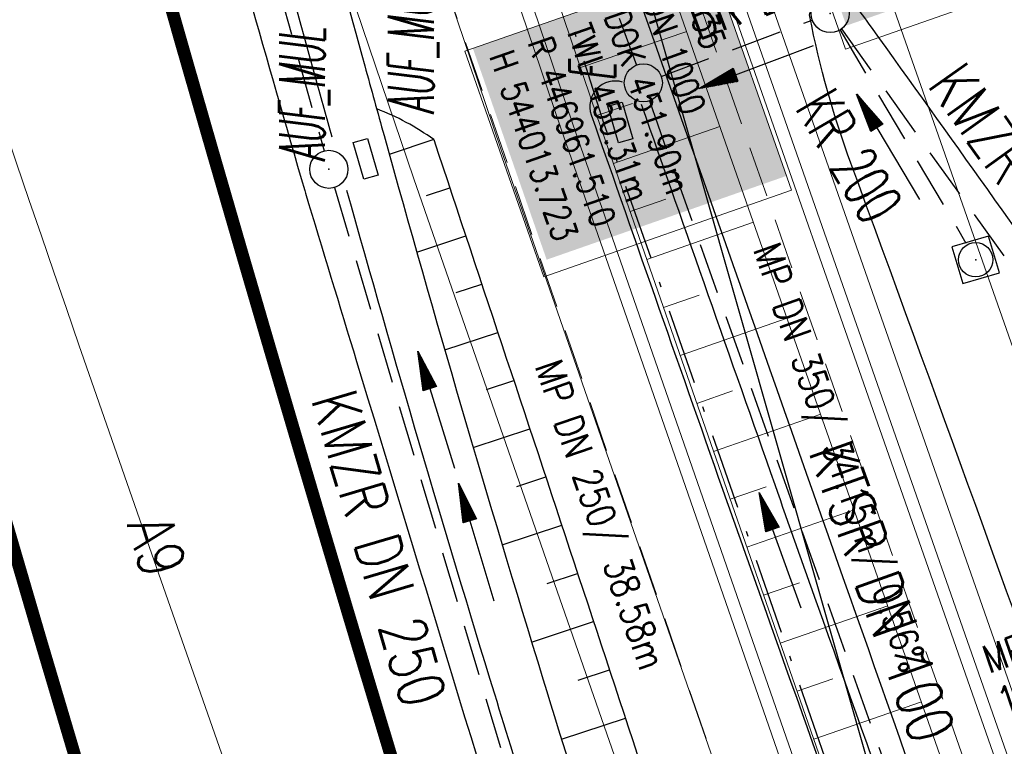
# Model space of a CAD drawing. Extents: x 446577 to 447216, y 443659 to 444842.
# Tile 110 of 177: x 446912 to 446951, y 444079 to 444108. Entities that reach past the tile are written whole.
import ezdxf
from ezdxf.enums import TextEntityAlignment as Align

# ---------------------------------------------------------------- set-up
doc = ezdxf.new("R2010")
doc.units = 0
doc.header["$LTSCALE"] = 2
doc.header["$MEASUREMENT"] = 0
for name, pattern in [('AUSGEZOGEN', [0]), ('BAB-FM2', [2.6, 1.5, -0.5, 0.1, -0.5]), ('GESTRICH-X2', [1.5, 1, -0.5])]:
    doc.linetypes.add(name, pattern=pattern)
doc.layers.get('0').update_dxf_attribs({"linetype": 'AUSGEZOGEN'})
for name, color, linetype in [('200_ACHSEN', 7, 'CONTINUOUS'), ('204-GRENZL-BAB', 7, 'AUSGEZOGEN'), ('ANMERKUNG', 7, 'CONTINUOUS'), ('BAB_FM', 5, 'BAB-FM2'), ('Beschriftung', 7, 'CONTINUOUS'), ('BOESCHG', 250, 'AUSGEZOGEN'), ('FBRTOP', 250, 'AUSGEZOGEN'), ('GLOBAL', 7, 'CONTINUOUS'), ('Hintergrund', 7, 'CONTINUOUS'), ('Hintergrundplan', 7, 'CONTINUOUS'), ('KANAL', 7, 'GESTRICH-X2'), ('MULDE', 250, 'AUSGEZOGEN'), ('PFEIL', 7, 'CONTINUOUS'), ('PFEILTOP', 200, 'AUSGEZOGEN'), ('SCHLITZRINNE', 200, 'AUSGEZOGEN'), ('SCHRIFT', 7, 'AUSGEZOGEN'), ('SCHSYMBOL', 200, 'AUSGEZOGEN'), ('STRASSE', 250, 'AUSGEZOGEN'), ('TEXTO', 4, 'CONTINUOUS')]:
    doc.layers.add(name, color=color, linetype=linetype)
doc.styles.add('6', font='txt_____.ttf', dxfattribs={"width": 0.8, "height": 1})
doc.styles.add('8', font='txt_____.ttf', dxfattribs={"width": 0.8, "height": 1})
doc.styles.add('ROMANS', font='romans.shx', dxfattribs={"width": 0.8})

# ---------------------------------------------------------------- blocks, each defined once
blk = doc.blocks.new('GST')
at = {"color": 0}
blk.add_circle((0, 0), 0.75, dxfattribs=at)
blk.add_point((0, 0), dxfattribs=at)
blk = doc.blocks.new('13')
blk.add_lwpolyline([(0.755, 1.218), (-0.748, 1.218), (-0.748, 1.801), (0.755, 1.801)], close=True)
at = {"rotation": 180}
blk.add_blockref('GST', (0, 0), dxfattribs=at)
blk = doc.blocks.new('20')
blk.add_lwpolyline([(-0.754, -0.751), (0.754, -0.751), (0.754, 0.75), (-0.754, 0.75)], close=True)
blk.add_circle((0, 0), 0.676)
blk.add_point((0, 0))
blk = doc.blocks.new('10')
blk.add_blockref('GST', (0, 0))
blk = doc.blocks.new('PFEIL2')
at = {"color": 0}
for p, q in [((0.88, 0.002), (-2.401, -0.012)), ((0.881, -0.271), (0.879, 0.276)), ((0.879, 0.276), (2.429, 0.009)), ((0.911, 0.27), (0.879, 0.265)), ((0.965, 0.261), (0.879, 0.246)), ((1.019, 0.252), (0.879, 0.228)), ((1.073, 0.242), (0.879, 0.209)), ((1.127, 0.233), (0.879, 0.191)), ((1.181, 0.224), (0.879, 0.172)), ((1.235, 0.214), (0.879, 0.154)), ((1.289, 0.205), (0.879, 0.135)), ((1.343, 0.196), (0.879, 0.117)), ((1.397, 0.187), (0.879, 0.098)), ((1.451, 0.177), (0.879, 0.08)), ((1.505, 0.168), (0.879, 0.061)), ((1.559, 0.159), (0.88, 0.043)), ((1.613, 0.149), (0.88, 0.024)), ((1.668, 0.14), (0.88, 0.006)), ((1.722, 0.131), (0.88, -0.013)), ((1.776, 0.121), (0.88, -0.031)), ((1.83, 0.112), (0.88, -0.05)), ((1.884, 0.103), (0.88, -0.068)), ((1.938, 0.094), (0.88, -0.087)), ((1.992, 0.084), (0.88, -0.105)), ((2.046, 0.075), (0.88, -0.124)), ((2.1, 0.066), (0.88, -0.142)), ((2.154, 0.056), (0.88, -0.161)), ((2.208, 0.047), (0.88, -0.179)), ((2.262, 0.038), (0.881, -0.198)), ((2.316, 0.029), (0.881, -0.216)), ((2.37, 0.019), (0.881, -0.235)), ((2.424, 0.01), (0.881, -0.253)), ((2.429, 0.009), (0.881, -0.271))]:
    blk.add_line(p, q, dxfattribs=at)

msp = doc.modelspace()

# ---------------------------------------------------------------- hatches: boundary and pattern name
at = {"layer": 'PFEILTOP'}
h = msp.add_hatch(dxfattribs=at)
h.set_pattern_fill('_USER', color=256, scale=1.5, angle=45, style=0, pattern_type=0)
h.set_pattern_definition([(349.3128, (446945.9216, 444119.7831), (0.27817, 1.47398), [])])
edge = h.paths.add_edge_path()
edge.add_line((446974.954, 444074.888), (446967.503, 444088.366))
edge.add_line((446967.503, 444088.366), (446949.792, 444114.06))
edge.add_line((446949.792, 444114.06), (446934.743, 444136.312))
edge.add_line((446934.085, 444135.858), (446934.739, 444136.318))
edge.add_line((446974.27, 444074.472), (446966.821, 444087.944))
edge.add_line((446966.821, 444087.944), (446949.132, 444113.608))
edge.add_line((446949.132, 444113.608), (446934.081, 444135.864))
at = {"layer": 'SCHLITZRINNE'}
h = msp.add_hatch(dxfattribs=at)
h.set_pattern_fill('_USER', color=256, scale=1.5, angle=45, style=0, pattern_type=0)
h.set_pattern_definition([(322.9886, (446836.6, 444435.4555), (0.9029613, 1.1977733), [])])
edge = h.paths.add_edge_path()
edge.add_arc((443111.832, 443902.605), 3762.708, 8.237949, 8.309741, ccw=False)
edge.add_arc((446520.767, 444396.145), 318.231, 7.99109, 8.23795, ccw=False)
edge.add_arc((253459.124, 417293.726), 195272.941, 7.98719511, 7.99108691, ccw=False)
edge.add_arc((449695.908, 444828.286), 2886.155, 187.987194, 188.019207)
edge.add_arc((478554.213, 448893.922), 32029.442, 188.0192069, 188.0307218)
edge.add_arc((640420.622, 471731.273), 195498.946, 188.0307211, 188.03538189)
edge.add_arc((455274.806, 445594.124), 8517.332, 188.0353819, 188.0971516)
edge.add_arc((489167.9, 450416.106), 42751.721, 188.0971513, 188.1247221)
edge.add_arc((449184.272, 444707.99), 2362.699, 188.124722, 188.49575)
edge.add_arc((449950.357, 444822.425), 3137.283, 188.49575, 188.817734)
edge.add_arc((447543.72, 444449.095), 701.862, 188.817734, 189.303528)
edge.add_arc((451782.27, 445143.452), 4996.911, 189.303528, 189.485594)
edge.add_arc((448740.59, 444635.235), 1913.065, 189.485594, 190.210777)
edge.add_arc((449004.187, 444682.715), 2180.905, 190.210777, 190.889971)
edge.add_arc((448612.493, 444607.358), 1782.027, 190.889971, 191.613703)
edge.add_arc((448466.452, 444577.343), 1632.933, 191.613703, 192.369753)
edge.add_arc((450054.509, 444925.622), 3258.733, 192.369753, 192.712319)
edge.add_arc((448394.443, 444551.135), 1556.951, 192.712319, 193.207918)
edge.add_arc((448423.514, 444557.958), 1586.813, 193.207918, 193.562183)
edge.add_arc((449785.723, 444886.559), 2988.095, 193.562183, 193.820345)
edge.add_arc((448360.45, 444535.942), 1520.33, 193.820345, 194.673969)
edge.add_arc((449045.992, 444715.457), 2228.985, 194.673969, 195.378954)
edge.add_arc((447260.209, 444224.277), 376.885, 195.37895, 195.98013)
edge.add_arc((496192.196, 458236.932), 51275.744, 195.9801271, 196.0316672)
edge.add_arc((447192.225, 444157.103), 293.013, 196.03167, 196.92811)
edge.add_arc((450021.91, 445018.344), 3250.86, 196.928113, 197.197245)
edge.add_arc((443111.832, 443902.605), 3762.208, 8.237949, 8.309741, ccw=False)
edge.add_arc((446520.767, 444396.145), 317.731, 7.99109, 8.23795, ccw=False)
edge.add_arc((253459.124, 417293.726), 195272.441, 7.98719511, 7.99108691, ccw=False)
edge.add_arc((449695.908, 444828.286), 2886.655, 187.987194, 188.005519)
edge.add_line((446834.541, 444446.336), (446835.036, 444446.408))
h = msp.add_hatch(dxfattribs=at)
h.set_pattern_fill('_USER', color=256, scale=1.5, angle=45, style=0, pattern_type=0)
h.set_pattern_definition([(331.9152, (446910.9975, 444074.8353), (0.706167, 1.3233776), [])])
edge = h.paths.add_edge_path()
edge.add_arc((443111.832, 443902.605), 3762.708, 8.237949, 8.309741, ccw=False)
edge.add_arc((446520.767, 444396.145), 318.231, 7.99109, 8.23795, ccw=False)
edge.add_arc((253459.124, 417293.726), 195272.941, 7.98719511, 7.99108691, ccw=False)
edge.add_arc((449695.908, 444828.286), 2886.155, 187.987194, 188.019207)
edge.add_arc((478554.213, 448893.922), 32029.442, 188.0192069, 188.0307218)
edge.add_arc((640420.622, 471731.273), 195498.946, 188.0307211, 188.03538189)
edge.add_arc((455274.806, 445594.124), 8517.332, 188.0353819, 188.0971516)
edge.add_arc((489167.9, 450416.106), 42751.721, 188.0971513, 188.1247221)
edge.add_arc((449184.272, 444707.99), 2362.699, 188.124722, 188.49575)
edge.add_arc((449950.357, 444822.425), 3137.283, 188.49575, 188.817734)
edge.add_arc((447543.72, 444449.095), 701.862, 188.817734, 189.303528)
edge.add_arc((451782.27, 445143.452), 4996.911, 189.303528, 189.485594)
edge.add_arc((448740.59, 444635.235), 1913.065, 189.485594, 190.210777)
edge.add_arc((449004.187, 444682.715), 2180.905, 190.210777, 190.889971)
edge.add_arc((448612.493, 444607.358), 1782.027, 190.889971, 191.613703)
edge.add_arc((448466.452, 444577.343), 1632.933, 191.613703, 192.369753)
edge.add_arc((450054.509, 444925.622), 3258.733, 192.369753, 192.712319)
edge.add_arc((448394.443, 444551.135), 1556.951, 192.712319, 193.207918)
edge.add_arc((448423.514, 444557.958), 1586.813, 193.207918, 193.562183)
edge.add_arc((449785.723, 444886.559), 2988.095, 193.562183, 193.820345)
edge.add_arc((448360.45, 444535.942), 1520.33, 193.820345, 194.673969)
edge.add_arc((449045.992, 444715.457), 2228.985, 194.673969, 195.378954)
edge.add_arc((447260.209, 444224.277), 376.885, 195.37895, 195.98013)
edge.add_arc((496192.196, 458236.932), 51275.744, 195.9801271, 196.0316672)
edge.add_arc((447192.225, 444157.103), 293.013, 196.03167, 196.92811)
edge.add_arc((450021.91, 445018.344), 3250.86, 196.928113, 197.197245)
edge.add_arc((447192.225, 444157.103), 293.513, 196.16651, 196.92811)
edge.add_arc((450021.91, 445018.344), 3251.36, 196.928113, 197.197245)

# ---------------------------------------------------------------- linework, layer by layer
at = {"layer": '200_ACHSEN', "color": 8, "lineweight": 9, "true_color": 0x7f7f7f}
msp.add_lwpolyline([(446853.427, 444306.295, -0.004255), (446861.754, 444273.411, 0.024318), (446916.806, 444087.649), (446939.471, 444022.907), (447025.081, 443778.358)], format="xyb", dxfattribs=at)
msp.add_lwpolyline([(446853.427, 444306.295, -0.004255), (446861.754, 444273.411, 0.024318), (446916.806, 444087.649), (446939.471, 444022.907), (447025.081, 443778.358)], format="xyb", dxfattribs=at)
at = {"layer": '204-GRENZL-BAB', "flags": 128}
msp.add_lwpolyline([(446932.516, 444123.428), (446958.974, 444030.731)], dxfattribs=at)
at = {"layer": 'BAB_FM', "flags": 128}
msp.add_lwpolyline([(446922.017, 444124.26), (446927.549, 444125.698), (446927.899, 444125.558), (446928.259, 444125.049), (446932.341, 444112.186), (446932.415, 444111.329), (446932.161, 444110.826), (446930.186, 444109.826), (446932.537, 444110.517), (446932.785, 444110.389), (446934.977, 444103.552), (446982.372, 443967.653), (446978.591, 443956.014), (446979.295, 443953.253)], dxfattribs=at)
at = {"layer": 'Beschriftung', "color": 18, "lineweight": 9, "true_color": 0x000000}
for points in [[(446946.542, 444117.412), (446949.736, 444108.27), (446944.512, 444106.445), (446941.319, 444115.587), (446946.542, 444117.412)], [(446939.272, 444109.779), (446942.378, 444100.888), (446932.623, 444097.481), (446929.517, 444106.372), (446939.272, 444109.779)]]:
    msp.add_lwpolyline(points, close=True, dxfattribs=at)
at = {"layer": 'BOESCHG'}
for p, q in [((446928.288, 444102.886), (446926.54, 444102.301)), ((446928, 444100.682), (446928.921, 444100.989)), ((446927.623, 444098.449), (446929.553, 444099.091)), ((446929.178, 444096.859), (446930.184, 444097.193)), ((446928.726, 444094.602), (446930.814, 444095.295)), ((446930.364, 444093.039), (446931.444, 444093.397)), ((446929.847, 444090.761), (446932.073, 444091.499)), ((446931.558, 444089.221), (446932.702, 444089.6)), ((446930.987, 444086.926), (446933.33, 444087.701)), ((446932.761, 444085.407), (446933.958, 444085.802)), ((446932.146, 444083.098), (446934.585, 444083.903)), ((446933.972, 444081.595), (446935.211, 444082.004)), ((446933.321, 444079.275), (446935.837, 444080.104))]:
    msp.add_line(p, q, dxfattribs=at)
at = {"layer": 'BOESCHG', "flags": 128}
msp.add_lwpolyline([(446928.288, 444102.886, -0.001316), (446939.661, 444068.459, -0.002624), (446945.228, 444051.15, -0.000003), (446954.23, 444022.648, 0.000004), (446961.546, 443999.485, 0.000137), (446964.604, 443989.814, 0.000055), (446972.227, 443965.732)], format="xyb", dxfattribs=at)
at = {"layer": 'BOESCHG'}
msp.add_arc((446922.616, 444095.031), 9.689, 54.1638, 69.288, dxfattribs=at)
at = {"layer": 'FBRTOP', "color": 0, "const_width": 0.5}
for points in [[(446953.236, 443912.197, -0.000006), (446957.365, 443900.399, 0.000004), (446961.494, 443888.601, 0.000002), (446973.881, 443853.206, 0.000002), (446986.269, 443817.81, 0.000004), (446998.657, 443782.416, -0.000006), (447011.045, 443747.021, -0.000001), (447016.033, 443732.768, 0.000003)], [(446979.664, 443921.447, -0.000006), (446983.793, 443909.648, 0.000004), (446987.922, 443897.849, 0.000002), (447000.31, 443862.454, 0.000002), (447012.697, 443827.06, 0.000004), (447025.085, 443791.665, -0.000006), (447037.473, 443756.271, 0), (447039.084, 443751.668, 0.000003)], [(446839.935, 444441.166, -0.000011), (446846.01, 444397.876, 0.000067)], [(446954.889, 443992.234, 0.000003), (446959.018, 443980.437, -0.000018)], [(446928.459, 443982.988, 0.000003), (446932.589, 443971.189, -0.000018)], [(446866.566, 444271.777, 0.002691), (446871.765, 444245.898, 0.003085), (446877.214, 444220.305, 0.003296), (446882.62, 444196.418, 0.003493), (446888.335, 444172.666, 0.003551), (446894.287, 444149.378, 0.002848), (446900.319, 444126.973, 0.002558), (446907.306, 444102.1, 0.002824), (446915.542, 444073.946, 0.003985), (446921.651, 444054.071, 0.002928), (446930.243, 444027.436, 0.003935), (446936.907, 444007.707, 0.000126), (446946.647, 443979.626, 0.000195), (446952.953, 443961.485, 0.000026), (446968.558, 443916.655, 0.000443), (446969.471, 443914.039, 0.00013), (446975.672, 443896.342, -0.000082), (446985.547, 443868.172, -0.00001), (446990.142, 443855.056, -0.000011), (446994.25, 443843.328, -0.000533)], [(446910.62, 444134.456, 0.00157), (446913.901, 444122.475, 0.001573), (446917.252, 444110.534, 0.001568), (446920.677, 444098.617, 0.001564), (446924.184, 444086.698, 0.001565), (446927.766, 444074.795, 0.001569), (446931.413, 444062.95, 0.001572), (446935.242, 444050.785, 0.00166)], [(446963.147, 443968.64, -0.000007), (446967.276, 443956.841, 0.000013)], [(446953.074, 443997.422, 0.000004), (446954.683, 443992.821, 0.00003)], [(446936.719, 443959.39, -0.000007), (446940.848, 443947.592, 0.000013)], [(446926.622, 443988.238, 0.000004), (446928.252, 443983.582, 0.00003)]]:
    msp.add_lwpolyline(points, format="xyb", dxfattribs=at)
at = {"layer": 'FBRTOP', "color": 0}
msp.add_lwpolyline([(446906.283, 444163.064, 0.003557), (446913.219, 444136.335, 0.004717), (446918.783, 444116.265, 0.000024), (446923.206, 444100.879, 0.003676), (446923.236, 444100.778, 0.000171), (446925.25, 444094.15, 0.000048), (446932.443, 444070.518, 0.000065), (446938.908, 444049.294, 0.003486), (446939.03, 444048.902, 0.003745), (446939.222, 444048.317, 0.000068), (446950.069, 444016.112, 0.000011), (446956.461, 443997.144, 0.001698), (446956.504, 443997.019, 0.000349), (446956.714, 443996.41, 0.000013), (446962.54, 443979.58, 0.000005), (446967.365, 443965.643, 0.00002), (446968.622, 443962.013, 0.001124), (446976.568, 443939.234, -0.000442), (446996.834, 443881.391), (447012.742, 443835.838, 0.000388), (447024.088, 443803.43, 0.00025), (447041.743, 443753.205)], format="xyb", dxfattribs=at)
at = {"layer": 'FBRTOP', "flags": 128}
msp.add_lwpolyline([(446875.713, 444144.706, 0.001523), (446879.949, 444128.656, 0.003013), (446882.164, 444120.56, 0.000031), (446888.73, 444097.125, 0.001239), (446888.894, 444096.546, 0.001309), (446893.444, 444080.771, 0.002539), (446895.852, 444072.658, 0.000684), (446897.901, 444065.915, 0.000889), (446899.491, 444060.739, 0.00048), (446902.026, 444052.568, 0.001031), (446903.218, 444048.767, 0.000697), (446904.702, 444044.09, 0.000452), (446907.006, 444036.889, 0.000479), (446909.309, 444029.735, 0.000743), (446910.806, 444025.125, 0.001103), (446912.28, 444020.642, 0.000672), (446914.724, 444013.295, 0.0007), (446914.781, 444013.124, 0.00001), (446918.671, 444001.593, 0.001929), (446920.043, 443997.576, 0.000979), (446922.792, 443989.681)], format="xyb", dxfattribs=at)
at = {"layer": 'Hintergrund', "color": 254, "lineweight": 18, "true_color": 0xcccccc}
for p, q in [((446960.058, 444069.102), (446915.837, 444195.33)), ((446930.933, 444102.519), (446922.345, 444127.846)), ((446934.069, 444105.726), (446938.254, 444107.145)), ((446934.711, 444103.832), (446936.112, 444104.307)), ((446935.368, 444101.943), (446939.564, 444103.403)), ((446936.474, 444086.59), (446930.933, 444102.519)), ((446936.025, 444100.054), (446937.425, 444100.541)), ((446936.683, 444098.165), (446940.886, 444099.628)), ((446937.34, 444096.276), (446938.742, 444096.764)), ((446937.997, 444094.387), (446942.209, 444095.853)), ((446938.654, 444092.499), (446940.059, 444092.987)), ((446939.311, 444090.61), (446943.531, 444092.078)), ((446939.968, 444088.721), (446941.376, 444089.21)), ((446940.626, 444086.832), (446944.853, 444088.303)), ((446946.459, 444057.897), (446936.474, 444086.59)), ((446941.283, 444084.943), (446942.693, 444085.434)), ((446941.94, 444083.054), (446946.175, 444084.527)), ((446942.597, 444081.165), (446944.01, 444081.657)), ((446943.255, 444079.276), (446947.497, 444080.752))]:
    msp.add_line(p, q, dxfattribs=at)
for points in [[(446853.427, 444306.295, -0.004255), (446861.754, 444273.411, 0.024318), (446916.806, 444087.649), (446939.471, 444022.907), (447025.081, 443778.358)], [(447021.261, 443893.487), (447021.896, 443900.835, 0.198133), (447010.422, 443937.199), (447007.627, 443940.538, -0.068573), (447003.277, 443947.477, -0.001832), (447003.139, 443947.786, 0.178534), (447001.695, 443949.278), (446997.497, 443951.298, -0.198913), (446995.966, 443953.009), (446914.662, 444185.083, -0.187649), (446914.736, 444187.257), (446916.409, 444191.158, 0.198913), (446916.437, 444193.454), (446910.291, 444211.161, 0.052334), (446897.348, 444238.542)], [(446903.359, 444203.008, -0.017902), (446910.831, 444185.443), (446913.488, 444177.859), (446993.075, 443950.61, -0.092735), (446995.605, 443929.397)]]:
    msp.add_lwpolyline(points, format="xyb", dxfattribs=at)
for points in [[(446903.359, 444203.008), (446906.221, 444193.129), (446911.254, 444176.16), (446918.782, 444151.668), (446926.14, 444129.109), (446934.716, 444103.819), (446940.252, 444087.904), (446950.255, 444059.16), (446950.526, 444058.308), (446959.45, 444032.77), (446967.065, 444011.038), (446976.467, 443984.224), (446984.896, 443960.036), (446994.562, 443932.374), (446995.605, 443929.397)], [(446901.918, 444202.59), (446904.782, 444192.707), (446909.819, 444175.726), (446917.352, 444151.215), (446924.717, 444128.635), (446933.297, 444103.331), (446938.836, 444087.411), (446948.831, 444058.687), (446949.102, 444057.833), (446958.034, 444032.275), (446965.649, 444010.542), (446975.051, 443983.729), (446983.48, 443959.542), (446993.146, 443931.879), (446994.189, 443928.901)], [(446902.398, 444202.729), (446905.261, 444192.848), (446910.297, 444175.871), (446917.828, 444151.366), (446925.192, 444128.793), (446933.77, 444103.494), (446939.308, 444087.576), (446949.306, 444058.845), (446949.577, 444057.991), (446958.506, 444032.44), (446966.121, 444010.707), (446975.523, 443983.894), (446983.952, 443959.707), (446993.618, 443932.044), (446994.661, 443929.066)], [(446912.719, 444186.104), (446915.376, 444178.52), (446994.814, 443951.696)], [(446913.695, 444184.829), (446995.079, 443952.461), (446997.497, 443951.298)]]:
    msp.add_lwpolyline(points, dxfattribs=at)
at = {"layer": 'Hintergrundplan', "color": 254, "lineweight": 18, "true_color": 0xcccccc}
for p, q in [((447001.203, 443951.652), (446915.837, 444195.33)), ((446922.345, 444127.846), (446930.933, 444102.519)), ((446934.069, 444105.726), (446938.254, 444107.145)), ((446934.711, 444103.832), (446936.112, 444104.307)), ((446935.368, 444101.943), (446939.564, 444103.403)), ((446930.933, 444102.519), (446936.474, 444086.59)), ((446936.025, 444100.054), (446937.425, 444100.541)), ((446936.683, 444098.165), (446940.886, 444099.628)), ((446937.34, 444096.276), (446938.742, 444096.764)), ((446937.997, 444094.387), (446942.209, 444095.853)), ((446938.654, 444092.499), (446940.059, 444092.987)), ((446939.311, 444090.61), (446943.531, 444092.078)), ((446939.968, 444088.721), (446941.376, 444089.21)), ((446940.626, 444086.832), (446944.853, 444088.303)), ((446936.474, 444086.59), (446946.459, 444057.897)), ((446941.283, 444084.943), (446942.693, 444085.434)), ((446941.94, 444083.054), (446946.175, 444084.527)), ((446942.597, 444081.165), (446944.01, 444081.657)), ((446943.255, 444079.276), (446947.497, 444080.752))]:
    msp.add_line(p, q, dxfattribs=at)
for points in [[(446853.427, 444306.295, -0.004255), (446861.754, 444273.411, 0.024318), (446916.806, 444087.649), (446939.471, 444022.907), (447025.081, 443778.358)], [(446876.311, 444276.479, 0.001546), (446880.265, 444258.949), (446884.86, 444241.143), (446889.217, 444225.002), (446895.1, 444204.114), (446898.904, 444190.984), (446903.955, 444173.956), (446911.512, 444149.366), (446918.905, 444126.702), (446927.504, 444101.342), (446933.051, 444085.399), (446943.019, 444056.752), (446943.292, 444055.895), (446952.252, 444030.254), (446959.869, 444008.516), (446969.269, 443981.708), (446977.696, 443957.527), (446987.364, 443929.859), (446992.826, 443914.269), (447001.849, 443888.473), (447004.918, 443879.844), (447010.397, 443864.117), (447011.292, 443861.654), (447020.355, 443835.697)], [(447021.261, 443893.487), (447021.896, 443900.835, 0.198133), (447010.422, 443937.199), (447007.627, 443940.538, -0.068573), (447003.277, 443947.477, -0.001832), (447003.139, 443947.786, 0.178534), (447001.695, 443949.278), (446997.497, 443951.298, -0.198913), (446995.966, 443953.009), (446914.662, 444185.083, -0.187649), (446914.736, 444187.257), (446916.409, 444191.158, 0.198913), (446916.437, 444193.454), (446910.291, 444211.161, 0.052334), (446897.348, 444238.542)], [(446903.359, 444203.008, -0.017902), (446910.831, 444185.443), (446913.488, 444177.859), (446993.075, 443950.61, -0.092735), (446995.605, 443929.397)]]:
    msp.add_lwpolyline(points, format="xyb", dxfattribs=at)
for points in [[(446903.359, 444203.008), (446906.221, 444193.129), (446911.254, 444176.16), (446918.782, 444151.668), (446926.14, 444129.109), (446934.716, 444103.819), (446940.252, 444087.904), (446950.255, 444059.16), (446950.526, 444058.308), (446959.45, 444032.77), (446967.065, 444011.038), (446976.467, 443984.224), (446984.896, 443960.036), (446994.562, 443932.374), (446995.605, 443929.397)], [(446901.918, 444202.59), (446904.782, 444192.707), (446909.819, 444175.726), (446917.352, 444151.215), (446924.717, 444128.635), (446933.297, 444103.331), (446938.836, 444087.411), (446948.831, 444058.687), (446949.102, 444057.833), (446958.034, 444032.275), (446965.649, 444010.542), (446975.051, 443983.729), (446983.48, 443959.542), (446993.146, 443931.879), (446994.189, 443928.901)], [(446902.398, 444202.729), (446905.261, 444192.848), (446910.297, 444175.871), (446917.828, 444151.366), (446925.192, 444128.793), (446933.77, 444103.494), (446939.308, 444087.576), (446949.306, 444058.845), (446949.577, 444057.991), (446958.506, 444032.44), (446966.121, 444010.707), (446975.523, 443983.894), (446983.952, 443959.707), (446993.618, 443932.044), (446994.661, 443929.066)], [(446912.719, 444186.104), (446915.376, 444178.52), (446994.814, 443951.696)], [(446913.695, 444184.829), (446995.079, 443952.461), (446997.497, 443951.298)]]:
    msp.add_lwpolyline(points, dxfattribs=at)
at = {"layer": 'KANAL'}
for p, q in [((446910.813, 444149.406), (446923.969, 444102.438)), ((446928.344, 444127.375), (446936.281, 444105.813)), ((446937.25, 444105.375), (446943.188, 444107.594)), ((446944.281, 444107.219), (446949.25, 444098.813)), ((446944.344, 444107.25), (446956.281, 444090.563)), ((446936.781, 444104.406), (446950.688, 444065.25)), ((446924.375, 444101), (446933.125, 444071.5))]:
    msp.add_line(p, q, dxfattribs=at)
at = {"layer": 'KANAL', "color": 92, "lineweight": 9, "true_color": 0x00b400}
for p, q in [((446940.001, 444076.471, 452.401), (446927.399, 444112.921, 451.784)), ((446949.326, 444078.014, 452.228), (446938.054, 444110.254, 451.901))]:
    msp.add_line(p, q, dxfattribs=at)
at = {"layer": 'MULDE', "flags": 128}
for points in [[(446913.277, 444150.067, -0.000058), (446918.396, 444131.65, -0.000088), (446921.77, 444119.496, -0.000008), (446925.573, 444105.786, 0.00004), (446926.333, 444103.047, 0.006875), (446932.589, 444081.65, 0.004654), (446942.564, 444050.245, 0.001114), (446943.371, 444047.802, 0.000055), (446959.881, 443998.217, 0.001612), (446963.368, 443987.859, 0.000673), (446971.838, 443963.076, 0.000673)], [(446934.491, 444103.862, 0.000321), (446939.833, 444088.64, 0.00103), (446941.51, 444083.902, 0.000142), (446955.103, 444045.784, -0.000732), (446957.728, 444038.395, -0.001834), (446969.52, 444004.656, -0.002426), (446978.217, 443979.075), (446984.773, 443959.477), (446989.543, 443945.222)]]:
    msp.add_lwpolyline(points, format="xyb", dxfattribs=at)
at = {"layer": 'MULDE'}
for points in [[(446911.351, 444149.531, -0.000058), (446916.469, 444131.115, -0.000088), (446919.842, 444118.962, -0.000008), (446923.645, 444105.252, 0.000033), (446924.272, 444102.992, 0.006875)], [(446936.465, 444104.276, 0.000316), (446941.72, 444089.304, 0.00103), (446943.394, 444084.574, 0.000072), (446950.328, 444065.119, -0.000732)], [(446924.858, 444100.889, 0.006356), (446930.678, 444081.063, 0.001385), (446933.588, 444071.687, 0.001114)]]:
    msp.add_lwpolyline(points, format="xyb", dxfattribs=at)
msp.add_arc((446935.435, 444104.193), 1, 73.256, 199.3003, dxfattribs=at)
at = {"layer": 'SCHLITZRINNE', "flags": 128}
msp.add_lwpolyline([(446835.036, 444446.408, -0.000313), (446835.714, 444441.742, -0.001077), (446835.908, 444440.385, -0.000017), (446837.751, 444427.25, 0.00014), (446837.976, 444425.653, 0.00005), (446838.875, 444419.279, 0.00002), (446841.097, 444403.532, 0.00027), (446842.385, 444394.44, 0.00012), (446845.288, 444374.074, 0.001619), (446847.499, 444358.935, 0.001405), (446850.153, 444341.505, 0.00212), (446851.09, 444335.628, 0.000794), (446853.682, 444319.963, 0.003164), (446857.823, 444296.107, 0.002964), (446862.557, 444270.691, 0.003158), (446866.949, 444248.614, 0.003299), (446871.426, 444227.537, 0.001495), (446875.657, 444208.518, 0.002162), (446878.677, 444195.394, 0.001546), (446880.948, 444185.849, 0.001126), (446884.135, 444172.768, 0.003725), (446889.709, 444150.814, 0.003076), (446896.82, 444124.326, 0.002623), (446897.889, 444120.519, 0.000225), (446910.607, 444076.182, 0.003912), (446911.908, 444071.786, 0.001174), (446916.388, 444057.188)], format="xyb", dxfattribs=at)
at = {"layer": 'SCHSYMBOL'}
msp.add_lwpolyline([(446935.708, 444104.365), (446936.126, 444102.921), (446935.566, 444102.759), (446935.148, 444104.203)], close=True, dxfattribs=at)
at = {"layer": 'STRASSE'}
for points in [[(446974.769, 444017.152, 0), (446964.047, 444047.919, 0.004084), (446944.72, 444101.953, -0.039131), (446943.1, 444107.728, -0.247036), (446943.171, 444107.966, -0.085418), (446943.724, 444108.367, -0.088405), (446944.43, 444108.57, -0.258612), (446944.675, 444108.466, -0.008108), (446944.808, 444108.29, -0.001473), (446945.519, 444107.308, -0.002604), (446954.636, 444094.502, -0.004459), (446959.855, 444086.949, -0.017564), (446963.524, 444081.103, -0.015019), (446967.361, 444074.003, -0.011732), (446970.492, 444067.384, -0.021738), (446971.94, 444063.706, -0.002856), (446972.816, 444061.113, 0.004452), (446973.383, 444059.452, 0.001593), (446977.777, 444047.074, -0.00188)], [(447043.661, 443874.317, 0.00065), (447041.176, 443881.432, 0.001872), (447040.301, 443883.897, 0.056151), (447039.637, 443885.247, 0.027107), (447037.823, 443887.77, 0.023122), (447036.129, 443889.687, 0.039357), (447035, 443890.681, 0.016729), (447033.458, 443891.758, 0.021771), (447032.213, 443892.493, 0.00424), (447031.256, 443892.992, 0.001159), (447027.738, 443894.78, 0.012233), (447021.582, 443897.704, -0.012648), (447015.63, 443900.536, -0.04443), (447012.536, 443902.469, -0.040823), (447009.574, 443905.112, -0.048131), (447006.927, 443908.492, -0.056635), (447005.322, 443911.773, -0.000988), (447002.382, 443920.089, -0.000382), (446994.841, 443941.603, -0.000001), (446989.039, 443958.198, -0.000032)], [(447068.931, 443945.908, 0.000002), (447074.525, 443910.767, 0.000014)], [(447049.189, 444050.771, 0.000203), (447055.063, 444013.845, 0.000415), (447057.959, 443995.782, 0.000007), (447066.417, 443943.312, -0.000072), (447067.235, 443938.233, -0.000506), (447069.899, 443921.568, 0.000383), (447073.414, 443899.55, 0.002551), (447074.205, 443894.777, 0.000503), (447078.363, 443870.591, 0.006787)], [(446980.914, 443981.438, -0.00016), (446969.629, 444013.764, 0.000226), (446960.626, 444039.543, 0.000413), (446960.222, 444040.696, 0.000011), (446944.42, 444085.635, 0.000428), (446935.152, 444111.92, 0.001149), (446931.668, 444121.701, 0.026902), (446928.917, 444128.239, 0.023906), (446925.092, 444135.244, 0.002185), (446923.664, 444137.563, 0.002709), (446922.493, 444139.423, 0.006708), (446920.834, 444141.952, -0.00206), (446915.355, 444150.136, -0.01839), (446912.49, 444154.819, -0.010257), (446907.844, 444163.493)]]:
    msp.add_lwpolyline(points, format="xyb", dxfattribs=at)
at = {"layer": 'STRASSE', "flags": 128}
msp.add_lwpolyline([(446899.188, 444198.298, 0.01181), (446902.434, 444188.303, 0.023751), (446904.398, 444183.458, 0.002668), (446911.358, 444168.595, 0.014425), (446912.739, 444165.891, 0.00836), (446918.914, 444155.048, 0.011062), (446923.896, 444147.041, 0.002516), (446929.343, 444138.794, 0.004508), (446932.447, 444134.235, 0.004459), (446937.9, 444126.527, -0.002502), (446947.673, 444112.826, -0.004141), (446957.68, 444098.395, -0.005257), (446965.349, 444086.88, -0.023187), (446967.703, 444082.868, -0.006873), (446974.816, 444068.884, -0.027516), (446975.828, 444066.502, -0.010719), (446977.95, 444060.211)], format="xyb", dxfattribs=at)

# ---------------------------------------------------------------- block references
at = {"layer": 'PFEIL'}
for p, rotation in [((446941, 444105.746), 200.3399000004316), ((446946.19, 444102.594), 120.5815999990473), ((446929.96, 444087.027), 106.5261999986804), ((446941.93, 444086.702), 109.5510999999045)]:
    msp.add_blockref('PFEIL2', p, dxfattribs=dict(at, rotation=rotation))
at = {"layer": 'PFEILTOP', "rotation": 107.1055931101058}
msp.add_blockref('PFEIL2', (446928.392, 444092.24), dxfattribs=at)
at = {"layer": 'SCHSYMBOL'}
for name, p, rotation in [('10', (446943.904, 444107.849), 286.1437999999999), ('GST', (446936.545, 444105.121), 286.1606999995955), ('13', (446924.159, 444101.715), 286.1555000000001), ('20', (446949.634, 444098.153), 286.4642)]:
    msp.add_blockref(name, p, dxfattribs=dict(at, rotation=rotation))

# ---------------------------------------------------------------- texts
at = {"layer": 'ANMERKUNG', "style": 'ROMANS', "oblique": 7, "width": 0.5}
for s, p in [('AUF_MUL', (446928.288, 444103.886)), ('AUF_MUL', (446923.999, 444102.018)), ('E', (446935.435, 444105.193))]:
    msp.add_text(s, height=1.8, rotation=90, dxfattribs=at).set_placement(p)
at = {"layer": 'Beschriftung', "color": 18, "true_color": 0x000000, "char_height": 1, "attachment_point": 1, "rotation": 289.2551, "line_spacing_factor": 0.959981, "style": '8', "bg_fill": 1, "box_fill_scale": 1.5, "bg_fill_color": 256, "bg_fill_true_color": 11599800, "bg_fill_transparency": 0}
for s, insert in [('SE 35.1^JR 446964.230^JH 544014.115', (446946.235, 444116.775)), ('S 35^JDN 1000^JDOK 451.90m^JTWL 450.31m^JR 446961.510^JH 544013.723', (446938.965, 444109.142))]:
    msp.add_mtext(s, dxfattribs=dict(at, insert=insert))
at = {"layer": 'Beschriftung', "color": 92, "true_color": 0x00b400, "char_height": 1.1, "attachment_point": 1, "line_spacing_factor": 0.959981, "style": '6'}
for s, insert, rotation in [('MP DN 350/ 34.15m/ 0.56%', (446941.898, 444098.917), 289.2711), ('MP DN 200/^J13.93m', (446949.795, 444082.892), 19.2229)]:
    msp.add_mtext(s, dxfattribs=dict(at, insert=insert, rotation=rotation))
at = {"layer": 'GLOBAL', "color": 92, "true_color": 0x00b400, "insert": (446933.303, 444094.315), "char_height": 1.1, "attachment_point": 1, "rotation": 289.072, "line_spacing_factor": 0.959981, "style": '6'}
msp.add_mtext('MP DN 250/ 38.58m', dxfattribs=at)
at = {"layer": 'SCHRIFT', "style": 'ROMANS', "width": 0.8}
msp.add_text('A9', height=1.8, rotation=286.751, dxfattribs=at).set_placement((446916.192, 444087.733))
at = {"layer": 'TEXTO', "style": 'ROMANS'}
for s, rotation, width, p in [('BR DN 400', 20.3399, 0.6, (446942.532, 444108.228)), ('KMZR DN 250', 305.5592, 0.75, (446951.416, 444099.827)), ('KR 200', 300.5816, 0.6, (446943.88, 444101.778)), ('KMZR DN 250', 286.5262, 0.75, (446925.27, 444086.531)), ('KTSR DN 100', 289.5511, 0.75, (446945.095, 444084.79))]:
    msp.add_text(s, height=1.8, rotation=rotation, dxfattribs=dict(at, width=width)).set_placement(p, align=Align.CENTER)

doc.saveas('drawing.dxf')
